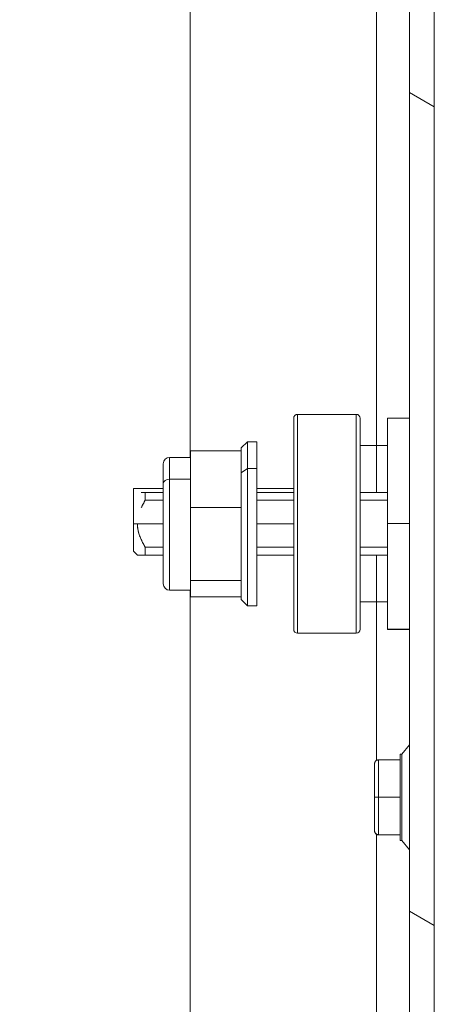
# Model space of a CAD drawing. Header units: inches. Extents: x 16 to 463, y 31 to 294.
# Tile 46 of 110: x 120.64 to 122.73, y 176.18 to 181.14. Entities that reach past the tile are written whole.
import ezdxf

# ---------------------------------------------------------------- set-up
doc = ezdxf.new("R2010")
doc.units = ezdxf.units.IN
doc.header["$LTSCALE"] = 28.571429
doc.header["$MEASUREMENT"] = 0
for name, color, linetype, lineweight in [('Dimension (ANSI)', 7, 'Continuous', 5), ('Hatch (ANSI)', 7, 'Continuous', 5), ('Symbol (ANSI)', 7, 'Continuous', 5), ('Visible (ANSI)', 7, 'Continuous', 5)]:
    doc.layers.add(name, color=color, linetype=linetype, lineweight=lineweight)
doc.styles.add('ROMANS', font='romans.shx')
doc.dimstyles.new('Default (ANSI)', dxfattribs={"dimscale": 28.571429, "dimtxt": 0.1, "dimasz": 0.098425, "dimexe": 0.125, "dimexo": 0.0625, "dimgap": 0.031496, "dimtad": 0, "dimtih": 1, "dimtoh": 1, "dimrnd": 1e-08, "dimzin": 0, "dimdsep": 46, "dimtxsty": 'ROMANS', "dimcen": 0.09, "dimdle": 0.393701, "dimclrd": 256, "dimclre": 256, "dimclrt": 256, "dimadec": 0, "dimazin": 0, "dimtfac": 1, "dimtofl": 0, "dimtmove": 0, "dimatfit": 3, "dimfxl": 1, "dimtolj": 1, "dimtzin": 0, "dimlwd": -1, "dimlwe": -1, "dimarcsym": 0})
doc.dimstyles.new('Default (ANSI)$7', dxfattribs={"dimscale": 28.571429, "dimtxt": 0.1, "dimasz": 0.098425, "dimexe": 0.125, "dimexo": 0.0625, "dimgap": 0.031496, "dimtad": 0, "dimtih": 1, "dimtoh": 1, "dimrnd": 1e-08, "dimzin": 0, "dimdsep": 46, "dimtxsty": 'ROMANS', "dimcen": 0.09, "dimdle": 0.393701, "dimclrd": 256, "dimclre": 256, "dimclrt": 256, "dimadec": 0, "dimazin": 0, "dimtfac": 1, "dimtofl": 0, "dimtmove": 0, "dimatfit": 3, "dimfxl": 1, "dimtolj": 1, "dimtzin": 0, "dimlwd": -1, "dimlwe": -1, "dimarcsym": 0})

# ---------------------------------------------------------------- blocks, each defined once
blk = doc.blocks.new('*D32')
at = {"layer": 'Defpoints', "color": 0, "transparency": 16777216}
for p in [(121.5028, 196.4879), (121.5028, 193.4243), (120.5028, 179.2911)]:
    blk.add_point(p, dxfattribs=at)
at = {"layer": 'Dimension (ANSI)', "transparency": 16777216}
for p, q in [((120.5028, 181.0769), (120.5028, 200.0593)), ((117.6907, 196.4879), (114.8785, 196.4879)), ((124.315, 196.4879), (129.4837, 196.4879))]:
    blk.add_line(p, q, dxfattribs=at)
for points in [[(117.6907, 196.9566), (117.6907, 196.0192), (120.5028, 196.4879)], [(124.315, 196.9566), (124.315, 196.0192), (121.5028, 196.4879)]]:
    blk.add_solid(points, dxfattribs=at)
at = {"layer": 'Dimension (ANSI)', "transparency": 16777216, "insert": (130.3836, 197.9165), "char_height": 2.85714, "attachment_point": 1, "style": 'ROMANS'}
blk.add_mtext('\\A1;1.00', dxfattribs=at)

msp = doc.modelspace()

# ---------------------------------------------------------------- hatches: boundary and pattern name
at = {"layer": 'Hatch (ANSI)'}
h = msp.add_hatch(dxfattribs=at)
h.set_pattern_fill('ANSI31', color=256, scale=28.5714, angle=105, style=0)
edge = h.paths.add_edge_path()
edge.add_line((121.8574, 218.6036), (122.5761, 218.6036))
edge.add_ellipse((122.5761, 218.5724), major_axis=(0, 0.0312), ratio=1, start_angle=270, end_angle=360, ccw=False)
edge.add_line((122.6074, 218.5724), (122.6074, 138.6349))
edge.add_ellipse((122.5761, 138.6349), major_axis=(0.0313, 0), ratio=1, start_angle=270, end_angle=360, ccw=False)
edge.add_line((122.5761, 138.6036), (121.8574, 138.6036))
edge.add_line((121.8574, 138.6036), (121.8574, 138.4786))
edge.add_line((121.8574, 138.4786), (122.5761, 138.4786))
edge.add_ellipse((122.5761, 138.6349), major_axis=(0, -0.1563), ratio=1, start_angle=0, end_angle=90)
edge.add_line((122.7324, 138.6349), (122.7324, 218.5724))
edge.add_ellipse((122.5761, 218.5724), major_axis=(0.1562, 0), ratio=1, start_angle=0, end_angle=90)
edge.add_line((122.5761, 218.7286), (121.8574, 218.7286))
edge.add_line((121.8574, 218.7286), (121.8574, 218.6036))

# ---------------------------------------------------------------- linework, layer by layer
at = {"layer": 'Visible (ANSI)'}
for p, q in [((122.6074, 218.5724), (122.6074, 138.6349)), ((122.7324, 138.6349), (122.7324, 218.5724)), ((121.5028, 178.9383), (121.5028, 213.7266)), ((122.4403, 213.7266), (122.4403, 178.9976)), ((122.0237, 179.1351), (122.0237, 178.0721)), ((122.0434, 179.1548), (122.0434, 178.0525)), ((122.0434, 179.1548), (122.3387, 179.1548)), ((122.0434, 178.0525), (122.0434, 179.1548)), ((122.3387, 179.1548), (122.3387, 178.0525)), ((122.3387, 178.0525), (122.3387, 179.1548)), ((122.3584, 178.0721), (122.3584, 179.1351)), ((122.4962, 179.1355), (122.4962, 178.6044)), ((122.4962, 179.1355), (122.6074, 179.1355)), ((122.4962, 178.6044), (122.4962, 179.1355)), ((122.6074, 179.1355), (122.4962, 179.1355)), ((121.7599, 178.9855), (121.7914, 179.017)), ((121.7599, 178.9855), (121.7599, 178.9717)), ((121.7914, 179.017), (121.7914, 178.8816)), ((121.8387, 179.017), (121.7914, 179.017)), ((121.7914, 178.8816), (121.7914, 179.017)), ((121.8387, 178.8816), (121.8387, 179.017)), ((122.4962, 178.9976), (122.3584, 178.9976)), ((122.3584, 178.9971), (122.4962, 178.9971)), ((122.4403, 178.9971), (122.4403, 178.7611)), ((121.3987, 178.9383), (121.3987, 178.8286)), ((121.504, 178.9383), (121.3987, 178.9383)), ((121.3987, 178.8286), (121.3987, 178.9383)), ((121.504, 178.9717), (121.504, 178.8286)), ((121.7599, 178.9717), (121.504, 178.9717)), ((121.504, 178.6856), (121.504, 178.9717)), ((121.504, 178.9717), (121.7599, 178.9717)), ((121.7599, 178.9648), (121.7599, 178.9717)), ((121.7599, 178.9717), (121.7599, 178.9648)), ((121.7599, 178.9648), (121.7599, 178.8604)), ((121.3662, 178.9058), (121.3662, 178.8068)), ((121.7914, 178.8816), (121.7599, 178.8604)), ((121.7599, 178.8604), (121.7914, 178.8816)), ((121.7599, 178.8604), (121.7599, 178.6924)), ((121.7914, 178.8816), (121.7914, 178.1903)), ((121.7914, 178.8816), (121.8387, 178.8816)), ((121.8387, 178.8816), (121.7914, 178.8816)), ((121.7914, 178.1903), (121.7914, 178.8816)), ((121.8387, 178.1903), (121.8387, 178.8816)), ((121.3662, 178.8068), (121.3662, 178.3015)), ((121.3987, 178.8286), (121.3987, 178.269)), ((121.3987, 178.8286), (121.504, 178.8286)), ((121.504, 178.8286), (121.3987, 178.8286)), ((121.3987, 178.269), (121.3987, 178.8286)), ((121.504, 178.8286), (121.504, 178.6856)), ((121.2166, 178.7808), (121.2166, 178.6036)), ((121.3662, 178.7808), (121.2166, 178.7808)), ((121.3662, 178.7611), (121.2757, 178.7611)), ((121.2757, 178.7611), (121.2757, 178.7218)), ((121.2757, 178.7611), (121.3662, 178.7611)), ((121.2757, 178.7218), (121.2757, 178.7611)), ((122.0237, 178.7808), (121.8387, 178.7808)), ((122.0237, 178.7611), (121.8387, 178.7611)), ((121.8387, 178.7611), (122.0237, 178.7611)), ((122.4962, 178.7611), (122.3584, 178.7611)), ((122.3584, 178.7611), (122.4962, 178.7611)), ((122.4962, 178.7611), (122.3584, 178.7611)), ((122.3584, 178.7611), (122.4962, 178.7611)), ((121.3662, 178.7218), (121.2757, 178.7218)), ((121.2757, 178.7218), (121.3662, 178.7218)), ((121.7599, 178.6856), (121.7599, 178.6924)), ((121.7599, 178.6924), (121.7599, 178.6856)), ((122.0237, 178.7218), (121.8387, 178.7218)), ((121.8387, 178.7218), (122.0237, 178.7218)), ((122.3584, 178.7218), (122.4962, 178.7218)), ((122.4962, 178.7218), (122.3584, 178.7218)), ((122.3584, 178.7218), (122.4962, 178.7218)), ((121.504, 178.3176), (121.504, 178.6856)), ((121.504, 178.6856), (121.7599, 178.6856)), ((121.504, 178.6856), (121.504, 178.5016)), ((121.7599, 178.6856), (121.504, 178.6856)), ((121.7599, 178.6768), (121.7599, 178.6856)), ((121.7599, 178.6856), (121.7599, 178.6768)), ((121.7599, 178.6768), (121.7599, 178.3264)), ((121.2166, 178.6036), (121.2166, 178.4658)), ((121.3662, 178.6036), (121.2166, 178.6036)), ((122.0237, 178.6036), (121.8387, 178.6036)), ((122.4962, 178.6044), (122.4962, 178.0725)), ((122.4962, 178.6044), (122.6074, 178.6044)), ((122.4962, 178.0725), (122.4962, 178.6044)), ((122.6074, 178.6044), (122.4962, 178.6044)), ((121.504, 178.5016), (121.504, 178.3176)), ((121.2166, 178.4658), (121.2363, 178.4462)), ((121.3662, 178.4855), (121.2757, 178.4855)), ((121.2757, 178.4855), (121.2757, 178.4462)), ((121.2757, 178.4855), (121.3662, 178.4855)), ((121.2757, 178.4462), (121.2757, 178.4855)), ((121.3662, 178.4462), (121.2757, 178.4462)), ((121.2757, 178.4462), (121.3662, 178.4462)), ((122.0237, 178.4855), (121.8387, 178.4855)), ((121.8387, 178.4855), (122.0237, 178.4855)), ((122.0237, 178.4462), (121.8387, 178.4462)), ((121.8387, 178.4462), (122.0237, 178.4462)), ((122.4962, 178.4855), (122.3584, 178.4855)), ((122.4962, 178.4855), (122.3584, 178.4855)), ((122.3584, 178.4855), (122.4962, 178.4855)), ((122.3584, 178.4462), (122.4962, 178.4462)), ((122.4962, 178.4462), (122.3584, 178.4462)), ((122.4962, 178.4462), (122.3584, 178.4462)), ((122.3584, 178.4462), (122.4962, 178.4462)), ((122.4403, 178.4462), (122.4403, 178.2102)), ((121.7599, 178.3176), (121.504, 178.3176)), ((121.504, 178.3176), (121.504, 178.2766)), ((121.504, 178.2356), (121.504, 178.3176)), ((121.504, 178.3176), (121.7599, 178.3176)), ((121.7599, 178.3176), (121.7599, 178.3264)), ((121.7599, 178.3264), (121.7599, 178.3176)), ((121.7599, 178.3156), (121.7599, 178.3176)), ((121.7599, 178.3176), (121.7599, 178.3156)), ((121.7599, 178.3156), (121.7599, 178.2218)), ((121.504, 178.269), (121.3987, 178.269)), ((121.5028, 143.4806), (121.5028, 178.269)), ((121.504, 178.2766), (121.504, 178.2356)), ((121.7599, 178.2356), (121.504, 178.2356)), ((121.504, 178.2356), (121.7599, 178.2356)), ((121.7599, 178.2218), (121.7914, 178.1903)), ((122.3584, 178.2102), (122.4962, 178.2102)), ((122.4962, 178.2097), (122.3584, 178.2097)), ((122.4403, 178.2097), (122.4403, 177.4111)), ((121.8387, 178.1903), (121.7914, 178.1903)), ((122.3387, 178.0525), (122.0434, 178.0525)), ((122.0434, 178.0525), (122.0434, 178.0525)), ((122.0434, 178.0525), (122.3387, 178.0525)), ((122.0434, 178.0525), (122.3387, 178.0525)), ((122.3387, 178.0525), (122.3387, 178.0525)), ((122.4962, 178.0725), (122.4962, 178.0718)), ((122.4962, 178.0725), (122.6074, 178.0725)), ((122.4962, 178.0718), (122.4962, 178.0725)), ((122.6074, 178.0725), (122.4962, 178.0725)), ((122.6074, 178.0718), (122.4962, 178.0718)), ((122.569, 177.4432), (122.6074, 177.4902)), ((122.4509, 177.4142), (122.4509, 177.226)), ((122.5611, 177.4142), (122.4509, 177.4142)), ((122.4509, 177.226), (122.4509, 177.4142)), ((122.4509, 177.4142), (122.5611, 177.4142)), ((122.569, 177.4432), (122.5611, 177.4432)), ((122.5611, 177.4413), (122.5611, 177.427)), ((122.5611, 177.4142), (122.5611, 177.3742)), ((122.569, 177.0082), (122.569, 177.4432)), ((122.569, 177.4432), (122.569, 177.0082)), ((122.4312, 177.3945), (122.4312, 177.3225)), ((122.4312, 177.3225), (122.4312, 177.3945)), ((122.5611, 177.3477), (122.5611, 177.3212)), ((122.4312, 177.2979), (122.4312, 177.2259)), ((122.4312, 177.2259), (122.4312, 177.2979)), ((122.5611, 177.2895), (122.5611, 177.2586)), ((122.4312, 177.2259), (122.4312, 177.1539)), ((122.4312, 177.1539), (122.4312, 177.2259)), ((122.443, 177.226), (122.443, 177.226)), ((122.443, 177.226), (122.443, 177.226)), ((122.4509, 177.226), (122.4509, 177.0374)), ((122.4509, 177.0374), (122.4509, 177.226)), ((122.4509, 177.226), (122.5611, 177.226)), ((122.5611, 177.226), (122.4509, 177.226)), ((122.5611, 177.226), (122.5611, 177.1623)), ((122.4312, 177.1292), (122.4312, 177.0571)), ((122.4312, 177.0571), (122.4312, 177.1292)), ((122.5611, 177.1307), (122.5611, 177.1042)), ((122.4312, 177.0571), (122.4312, 177.057)), ((122.4312, 177.057), (122.4312, 177.0571)), ((122.4312, 177.057), (122.4312, 177.0569)), ((122.4312, 177.0569), (122.4312, 177.057)), ((122.4312, 177.0569), (122.4312, 177.0569)), ((122.4312, 177.0569), (122.4312, 177.0569)), ((122.5611, 177.0775), (122.5611, 177.056)), ((122.4403, 177.0403), (122.4403, 143.4806)), ((122.4509, 177.0374), (122.4509, 177.0374)), ((122.5414, 177.0374), (122.4509, 177.0374)), ((122.4509, 177.0374), (122.5611, 177.0374)), ((122.4509, 177.0374), (122.4509, 177.0374)), ((122.4509, 177.0374), (122.5414, 177.0374)), ((122.5611, 177.0374), (122.4509, 177.0374)), ((122.4509, 177.0374), (122.4509, 177.0373)), ((122.4509, 177.0373), (122.4509, 177.0374)), ((122.4509, 177.0373), (122.5414, 177.0373)), ((122.4509, 177.0372), (122.4509, 177.0373)), ((122.5414, 177.0373), (122.4509, 177.0373)), ((122.4509, 177.0373), (122.4509, 177.0372)), ((122.5611, 177.0372), (122.4509, 177.0372)), ((122.4509, 177.0372), (122.5611, 177.0372)), ((122.5414, 177.0374), (122.5414, 177.0373)), ((122.5414, 177.0373), (122.5414, 177.0374)), ((122.5611, 177.0374), (122.5611, 177.0082)), ((122.5611, 177.0082), (122.569, 177.0082)), ((122.569, 177.0082), (122.5611, 177.0082)), ((122.6074, 176.9611), (122.569, 177.0082)), ((122.569, 177.0082), (122.6074, 176.9611))]:
    msp.add_line(p, q, dxfattribs=at)
for centre, radius, start, end in [((122.0434, 179.1351), 0.0197, 90, 180), ((122.0434, 179.1351), 0.0197, 90, 180), ((122.0434, 179.1351), 0.0197, 90, 180), ((122.3387, 179.1351), 0.0197, 0, 90), ((122.3387, 179.1351), 0.0197, 0, 90), ((122.3387, 179.1351), 0.0197, 0, 90), ((121.3987, 178.9058), 0.0325, 90, 180), ((121.3987, 178.3015), 0.0325, 180, 270), ((122.0434, 178.0721), 0.0197, 180, 270), ((122.0434, 178.0721), 0.0197, 180, 270), ((122.0434, 178.0721), 0.0197, 180, 270), ((122.3387, 178.0721), 0.0197, 270, 0), ((122.3387, 178.0721), 0.0197, 270, 0), ((122.3387, 178.0721), 0.0197, 270, 0), ((122.4509, 177.057), 0.0197, 180, 270), ((122.4509, 177.057), 0.0197, 180, 270), ((122.4509, 177.0569), 0.0197, 180, 270), ((122.4509, 177.0569), 0.0197, 180, 270)]:
    msp.add_arc(centre, radius, start, end, dxfattribs=at)
for centre, major_axis, ratio, start_param, end_param in [((121.3987, 178.8068), (-0.0325, 0), 0.672298, 4.712389, 6.283185), ((121.3987, 178.8068), (-0.0325, 0), 0.672298, 4.712389, 6.283185), ((122.443, 177.3225), (-0.0118, 0), 0.572052, 0.000712, 0.020837), ((122.443, 177.2979), (-0.0118, 0), 0.426609, 6.283161, 6.304394), ((122.443, 177.2975), (-0.0118, 0), 0.424304, 6.283162, 6.302998), ((122.443, 177.1539), (-0.0118, 0), 0.424304, 6.262507, 6.283208), ((122.443, 177.1292), (-0.0118, 0), 0.569961, 6.261816, 6.283209), ((122.443, 177.1288), (-0.0118, 0), 0.572052, 6.263375, 6.283207), ((122.443, 177.0569), (-0.0118, 0), 0.001274, 6.276288, 6.283186)]:
    msp.add_ellipse(centre, major_axis=major_axis, ratio=ratio, start_param=start_param, end_param=end_param, dxfattribs=at)
for points, knots in [([(122.0237, 178.0721), (122.0237, 178.0722), (122.0237, 178.0739), (122.0237, 178.0772), (122.0237, 178.0805), (122.0237, 178.0855), (122.0237, 178.092), (122.0237, 178.0986), (122.0237, 178.1067), (122.0237, 178.1164), (122.0237, 178.126), (122.0237, 178.1372), (122.0237, 178.1498), (122.0237, 178.1624), (122.0237, 178.1764), (122.0237, 178.1917), (122.0237, 178.207), (122.0237, 178.2236), (122.0237, 178.2413), (122.0237, 178.259), (122.0237, 178.2779), (122.0237, 178.2976), (122.0237, 178.3174), (122.0237, 178.3382), (122.0237, 178.3597), (122.0237, 178.3812), (122.0237, 178.4034), (122.0237, 178.4263), (122.0237, 178.4491), (122.0237, 178.4724), (122.0237, 178.4961), (122.0237, 178.5198), (122.0237, 178.5439), (122.0237, 178.568), (122.0237, 178.5922), (122.0237, 178.6164), (122.0237, 178.6406), (122.0237, 178.6647), (122.0237, 178.6888), (122.0237, 178.7125), (122.0237, 178.7361), (122.0237, 178.7595), (122.0237, 178.7823), (122.0237, 178.8051), (122.0237, 178.8273), (122.0237, 178.8488), (122.0237, 178.8703), (122.0237, 178.891), (122.0237, 178.9107), (122.0237, 178.9305), (122.0237, 178.9493), (122.0237, 178.967), (122.0237, 178.9846), (122.0237, 179.0012), (122.0237, 179.0164), (122.0237, 179.0317), (122.0237, 179.0456), (122.0237, 179.0582), (122.0237, 179.0707), (122.0237, 179.0818), (122.0237, 179.0914), (122.0237, 179.1011), (122.0237, 179.1091), (122.0237, 179.1156), (122.0237, 179.1221), (122.0237, 179.127), (122.0237, 179.1303), (122.0237, 179.1335), (122.0237, 179.1352), (122.0237, 179.1351)], [0, 0, 0, 0, 0.043478, 0.043478, 0.043478, 0.086957, 0.086957, 0.086957, 0.130435, 0.130435, 0.130435, 0.173913, 0.173913, 0.173913, 0.217391, 0.217391, 0.217391, 0.26087, 0.26087, 0.26087, 0.304348, 0.304348, 0.304348, 0.347826, 0.347826, 0.347826, 0.391304, 0.391304, 0.391304, 0.434783, 0.434783, 0.434783, 0.478261, 0.478261, 0.478261, 0.521739, 0.521739, 0.521739, 0.565217, 0.565217, 0.565217, 0.608696, 0.608696, 0.608696, 0.652174, 0.652174, 0.652174, 0.695652, 0.695652, 0.695652, 0.73913, 0.73913, 0.73913, 0.782609, 0.782609, 0.782609, 0.826087, 0.826087, 0.826087, 0.869565, 0.869565, 0.869565, 0.913043, 0.913043, 0.913043, 0.956522, 0.956522, 0.956522, 1, 1, 1, 1]), ([(122.3584, 178.0721), (122.3584, 178.0722), (122.3584, 178.0739), (122.3584, 178.0772), (122.3584, 178.0805), (122.3584, 178.0855), (122.3584, 178.092), (122.3584, 178.0986), (122.3584, 178.1067), (122.3584, 178.1164), (122.3584, 178.126), (122.3584, 178.1372), (122.3584, 178.1498), (122.3584, 178.1624), (122.3584, 178.1764), (122.3584, 178.1917), (122.3584, 178.207), (122.3584, 178.2236), (122.3584, 178.2413), (122.3584, 178.259), (122.3584, 178.2779), (122.3584, 178.2976), (122.3584, 178.3174), (122.3584, 178.3382), (122.3584, 178.3597), (122.3584, 178.3812), (122.3584, 178.4035), (122.3584, 178.4263), (122.3584, 178.4491), (122.3584, 178.4724), (122.3584, 178.4962), (122.3584, 178.5199), (122.3584, 178.5439), (122.3584, 178.568), (122.3584, 178.5922), (122.3584, 178.6165), (122.3584, 178.6406), (122.3584, 178.6647), (122.3584, 178.6888), (122.3584, 178.7125), (122.3584, 178.7362), (122.3584, 178.7595), (122.3584, 178.7823), (122.3584, 178.8051), (122.3584, 178.8273), (122.3584, 178.8488), (122.3584, 178.8703), (122.3584, 178.891), (122.3584, 178.9107), (122.3584, 178.9305), (122.3584, 178.9493), (122.3584, 178.967), (122.3584, 178.9846), (122.3584, 179.0012), (122.3584, 179.0164), (122.3584, 179.0317), (122.3584, 179.0456), (122.3584, 179.0582), (122.3584, 179.0707), (122.3584, 179.0818), (122.3584, 179.0914), (122.3584, 179.1011), (122.3584, 179.1091), (122.3584, 179.1156), (122.3584, 179.1221), (122.3584, 179.127), (122.3584, 179.1303), (122.3584, 179.1335), (122.3584, 179.1352), (122.3584, 179.1351)], [0, 0, 0, 0, 0.043478, 0.043478, 0.043478, 0.086957, 0.086957, 0.086957, 0.130435, 0.130435, 0.130435, 0.173913, 0.173913, 0.173913, 0.217391, 0.217391, 0.217391, 0.26087, 0.26087, 0.26087, 0.304348, 0.304348, 0.304348, 0.347826, 0.347826, 0.347826, 0.391304, 0.391304, 0.391304, 0.434783, 0.434783, 0.434783, 0.478261, 0.478261, 0.478261, 0.521739, 0.521739, 0.521739, 0.565217, 0.565217, 0.565217, 0.608696, 0.608696, 0.608696, 0.652174, 0.652174, 0.652174, 0.695652, 0.695652, 0.695652, 0.73913, 0.73913, 0.73913, 0.782609, 0.782609, 0.782609, 0.826087, 0.826087, 0.826087, 0.869565, 0.869565, 0.869565, 0.913043, 0.913043, 0.913043, 0.956522, 0.956522, 0.956522, 1, 1, 1, 1]), ([(121.7599, 178.9855), (121.7599, 178.9855), (121.7599, 178.9846), (121.7599, 178.9828), (121.7599, 178.9806), (121.7599, 178.9771), (121.7599, 178.9724), (121.7599, 178.9722), (121.7599, 178.9719), (121.7599, 178.9717)], [0.73456688, 0.73456688, 0.73456688, 0.73456688, 0.77272727, 0.77272727, 0.77272727, 0.81818182, 0.81818182, 0.81818182, 0.82060613, 0.82060613, 0.82060613, 0.82060613]), ([(121.8387, 179.017), (121.8387, 179.017), (121.8387, 179.017), (121.8387, 179.017), (121.8387, 179.0167), (121.8387, 179.0152), (121.8387, 179.0123), (121.8387, 179.0095), (121.8387, 179.0054), (121.8387, 179.0001), (121.8387, 178.9947), (121.8387, 178.9881), (121.8387, 178.9804), (121.8387, 178.9726), (121.8387, 178.9637), (121.8387, 178.9537), (121.8387, 178.9437), (121.8387, 178.9325), (121.8387, 178.9205), (121.8387, 178.9084), (121.8387, 178.8955), (121.8387, 178.8816)], [0.7346113, 0.7346113, 0.7346113, 0.7346113, 0.7391304, 0.7391304, 0.7391304, 0.7826087, 0.7826087, 0.7826087, 0.826087, 0.826087, 0.826087, 0.8695652, 0.8695652, 0.8695652, 0.9130435, 0.9130435, 0.9130435, 0.9565217, 0.9565217, 0.9565217, 1, 1, 1, 1]), ([(121.7599, 178.9648), (121.7599, 178.9617), (121.7599, 178.9583), (121.7599, 178.9545), (121.7599, 178.9474), (121.7599, 178.939), (121.7599, 178.9295), (121.7599, 178.92), (121.7599, 178.9094), (121.7599, 178.8978), (121.7599, 178.8863), (121.7599, 178.8738), (121.7599, 178.8604)], [0.8398131, 0.8398131, 0.8398131, 0.8398131, 0.8636364, 0.8636364, 0.8636364, 0.9090909, 0.9090909, 0.9090909, 0.9545455, 0.9545455, 0.9545455, 1, 1, 1, 1]), ([(121.3662, 178.9058), (121.3662, 178.9058), (121.3662, 178.9051), (121.3662, 178.9036), (121.3662, 178.9019), (121.3662, 178.8992), (121.3662, 178.8954), (121.3662, 178.8917), (121.3662, 178.887), (121.3662, 178.8813), (121.3662, 178.8756), (121.3662, 178.869), (121.3662, 178.8615), (121.3662, 178.854), (121.3662, 178.8456), (121.3662, 178.8364), (121.3662, 178.8273), (121.3662, 178.8174), (121.3662, 178.8068)], [0.7345982, 0.7345982, 0.7345982, 0.7345982, 0.7727273, 0.7727273, 0.7727273, 0.8181818, 0.8181818, 0.8181818, 0.8636364, 0.8636364, 0.8636364, 0.9090909, 0.9090909, 0.9090909, 0.9545455, 0.9545455, 0.9545455, 1, 1, 1, 1]), ([(121.7599, 178.8604), (121.7599, 178.8469), (121.7599, 178.8328), (121.7599, 178.8178), (121.7599, 178.8028), (121.7599, 178.7869), (121.7599, 178.7705), (121.7599, 178.7542), (121.7599, 178.7372), (121.7599, 178.7199), (121.7599, 178.7109), (121.7599, 178.7017), (121.7599, 178.6924)], [0, 0, 0, 0, 0.0454545, 0.0454545, 0.0454545, 0.0909091, 0.0909091, 0.0909091, 0.1363636, 0.1363636, 0.1363636, 0.1601614, 0.1601614, 0.1601614, 0.1601614]), ([(121.8387, 178.8816), (121.8387, 178.8676), (121.8387, 178.853), (121.8387, 178.8375), (121.8387, 178.8221), (121.8387, 178.8058), (121.8387, 178.7889), (121.8387, 178.7721), (121.8387, 178.7547), (121.8387, 178.7368), (121.8387, 178.719), (121.8387, 178.7008), (121.8387, 178.6823), (121.8387, 178.6638), (121.8387, 178.6451), (121.8387, 178.6263), (121.8387, 178.6075), (121.8387, 178.5886), (121.8387, 178.5698), (121.8387, 178.5511), (121.8387, 178.5324), (121.8387, 178.514), (121.8387, 178.4956), (121.8387, 178.4775), (121.8387, 178.4599), (121.8387, 178.4422), (121.8387, 178.425), (121.8387, 178.4084), (121.8387, 178.3918), (121.8387, 178.3758), (121.8387, 178.3606), (121.8387, 178.3454), (121.8387, 178.3309), (121.8387, 178.3173), (121.8387, 178.3037), (121.8387, 178.291), (121.8387, 178.2794), (121.8387, 178.2677), (121.8387, 178.257), (121.8387, 178.2475), (121.8387, 178.2379), (121.8387, 178.2295), (121.8387, 178.2222), (121.8387, 178.2149), (121.8387, 178.2089), (121.8387, 178.2041), (121.8387, 178.1992), (121.8387, 178.1956), (121.8387, 178.1933), (121.8387, 178.1913), (121.8387, 178.1903), (121.8387, 178.1903)], [0, 0, 0, 0, 0.0434783, 0.0434783, 0.0434783, 0.0869565, 0.0869565, 0.0869565, 0.1304348, 0.1304348, 0.1304348, 0.173913, 0.173913, 0.173913, 0.2173913, 0.2173913, 0.2173913, 0.2608696, 0.2608696, 0.2608696, 0.3043478, 0.3043478, 0.3043478, 0.3478261, 0.3478261, 0.3478261, 0.3913043, 0.3913043, 0.3913043, 0.4347826, 0.4347826, 0.4347826, 0.4782609, 0.4782609, 0.4782609, 0.5217391, 0.5217391, 0.5217391, 0.5652174, 0.5652174, 0.5652174, 0.6086957, 0.6086957, 0.6086957, 0.6521739, 0.6521739, 0.6521739, 0.6956522, 0.6956522, 0.6956522, 0.7346054, 0.7346054, 0.7346054, 0.7346054]), ([(121.3662, 178.8068), (121.3662, 178.7961), (121.3662, 178.7849), (121.3662, 178.773), (121.3662, 178.7611), (121.3662, 178.7486), (121.3662, 178.7357), (121.3662, 178.7227), (121.3662, 178.7093), (121.3662, 178.6956), (121.3662, 178.6819), (121.3662, 178.6679), (121.3662, 178.6537), (121.3662, 178.6395), (121.3662, 178.6252), (121.3662, 178.6108), (121.3662, 178.5964), (121.3662, 178.582), (121.3662, 178.5677), (121.3662, 178.5534), (121.3662, 178.5392), (121.3662, 178.5253), (121.3662, 178.5114), (121.3662, 178.4978), (121.3662, 178.4846), (121.3662, 178.4714), (121.3662, 178.4585), (121.3662, 178.4463), (121.3662, 178.434), (121.3662, 178.4222), (121.3662, 178.4111), (121.3662, 178.4001), (121.3662, 178.3896), (121.3662, 178.3799), (121.3662, 178.3703), (121.3662, 178.3614), (121.3662, 178.3533), (121.3662, 178.3452), (121.3662, 178.338), (121.3662, 178.3318), (121.3662, 178.3255), (121.3662, 178.3201), (121.3662, 178.3158), (121.3662, 178.3114), (121.3662, 178.308), (121.3662, 178.3056), (121.3662, 178.3032), (121.3662, 178.3019), (121.3662, 178.3016), (121.3662, 178.3015), (121.3662, 178.3015), (121.3662, 178.3015)], [0, 0, 0, 0, 0.0454545, 0.0454545, 0.0454545, 0.0909091, 0.0909091, 0.0909091, 0.1363636, 0.1363636, 0.1363636, 0.1818182, 0.1818182, 0.1818182, 0.2272727, 0.2272727, 0.2272727, 0.2727273, 0.2727273, 0.2727273, 0.3181818, 0.3181818, 0.3181818, 0.3636364, 0.3636364, 0.3636364, 0.4090909, 0.4090909, 0.4090909, 0.4545455, 0.4545455, 0.4545455, 0.5, 0.5, 0.5, 0.5454545, 0.5454545, 0.5454545, 0.5909091, 0.5909091, 0.5909091, 0.6363636, 0.6363636, 0.6363636, 0.6818182, 0.6818182, 0.6818182, 0.7272727, 0.7272727, 0.7272727, 0.7345904, 0.7345904, 0.7345904, 0.7345904]), ([(121.256, 178.7611), (121.2571, 178.7611), (121.2583, 178.7611), (121.2595, 178.7611), (121.2641, 178.7611), (121.2695, 178.7612), (121.2757, 178.7611)], [0.8594126, 0.8594126, 0.8594126, 0.8594126, 0.8888889, 0.8888889, 0.8888889, 1, 1, 1, 1]), ([(121.2757, 178.7611), (121.2681, 178.7611), (121.2616, 178.7611), (121.2561, 178.7611), (121.2561, 178.7611), (121.256, 178.7611), (121.256, 178.7611)], [0, 0, 0, 0, 0.1428571, 0.1428571, 0.1428571, 0.1438425, 0.1438425, 0.1438425, 0.1438425]), ([(121.256, 178.6848), (121.2567, 178.6863), (121.2574, 178.6878), (121.2581, 178.6893), (121.2631, 178.6999), (121.269, 178.7107), (121.2757, 178.7218)], [0.7140288, 0.7140288, 0.7140288, 0.7140288, 0.75, 0.75, 0.75, 1, 1, 1, 1]), ([(121.2757, 178.7218), (121.2701, 178.7124), (121.2652, 178.7035), (121.2608, 178.6949), (121.2591, 178.6915), (121.2575, 178.6881), (121.256, 178.6848)], [0, 0, 0, 0, 0.2, 0.2, 0.2, 0.2794533, 0.2794533, 0.2794533, 0.2794533]), ([(121.7599, 178.6768), (121.7599, 178.6735), (121.7599, 178.6702), (121.7599, 178.667), (121.7599, 178.649), (121.7599, 178.6309), (121.7599, 178.6127), (121.7599, 178.5945), (121.7599, 178.5763), (121.7599, 178.5582), (121.7599, 178.5402), (121.7599, 178.5223), (121.7599, 178.5047), (121.7599, 178.4871), (121.7599, 178.4699), (121.7599, 178.4532), (121.7599, 178.4365), (121.7599, 178.4203), (121.7599, 178.4048), (121.7599, 178.3892), (121.7599, 178.3744), (121.7599, 178.3604), (121.7599, 178.3484), (121.7599, 178.337), (121.7599, 178.3264)], [0.1734681, 0.1734681, 0.1734681, 0.1734681, 0.1818182, 0.1818182, 0.1818182, 0.2272727, 0.2272727, 0.2272727, 0.2727273, 0.2727273, 0.2727273, 0.3181818, 0.3181818, 0.3181818, 0.3636364, 0.3636364, 0.3636364, 0.4090909, 0.4090909, 0.4090909, 0.4545455, 0.4545455, 0.4545455, 0.4933346, 0.4933346, 0.4933346, 0.4933346]), ([(121.2166, 178.6036), (121.2166, 178.5946), (121.2166, 178.5858), (121.2166, 178.577), (121.2166, 178.5682), (121.2166, 178.5594), (121.2166, 178.5511), (121.2166, 178.5427), (121.2166, 178.5347), (121.2166, 178.5272), (121.2166, 178.5197), (121.2166, 178.5127), (121.2166, 178.5063), (121.2166, 178.4999), (121.2166, 178.4941), (121.2166, 178.4891), (121.2166, 178.4841), (121.2166, 178.4798), (121.2166, 178.4764), (121.2166, 178.4729), (121.2166, 178.4703), (121.2166, 178.4685), (121.2166, 178.4667), (121.2166, 178.4658), (121.2166, 178.4658)], [0, 0, 0, 0, 0.0625, 0.0625, 0.0625, 0.125, 0.125, 0.125, 0.1875, 0.1875, 0.1875, 0.25, 0.25, 0.25, 0.3125, 0.3125, 0.3125, 0.375, 0.375, 0.375, 0.4375, 0.4375, 0.4375, 0.4999701, 0.4999701, 0.4999701, 0.4999701]), ([(121.2757, 178.4855), (121.269, 178.4966), (121.2631, 178.5074), (121.2581, 178.518), (121.2531, 178.5285), (121.2489, 178.5387), (121.2456, 178.5487), (121.2424, 178.5586), (121.24, 178.5682), (121.2385, 178.5773), (121.237, 178.5865), (121.2362, 178.5953), (121.2363, 178.6036)], [0, 0, 0, 0, 0.25, 0.25, 0.25, 0.5, 0.5, 0.5, 0.75, 0.75, 0.75, 1, 1, 1, 1]), ([(121.2363, 178.6036), (121.2363, 178.5966), (121.2368, 178.5896), (121.2378, 178.5824), (121.2387, 178.5752), (121.2402, 178.5678), (121.2422, 178.5603), (121.2442, 178.5527), (121.2467, 178.5451), (121.2498, 178.5371), (121.2529, 178.5292), (121.2565, 178.521), (121.2608, 178.5124), (121.2652, 178.5038), (121.2701, 178.4949), (121.2757, 178.4855)], [0, 0, 0, 0, 0.2, 0.2, 0.2, 0.4, 0.4, 0.4, 0.6, 0.6, 0.6, 0.8, 0.8, 0.8, 1, 1, 1, 1]), ([(121.2363, 178.4462), (121.2364, 178.4462), (121.2366, 178.4462), (121.237, 178.4462), (121.238, 178.4462), (121.24, 178.4462), (121.2432, 178.4462), (121.2463, 178.4462), (121.2507, 178.4462), (121.2561, 178.4462), (121.2616, 178.4462), (121.2681, 178.4462), (121.2757, 178.4462)], [0.4999739, 0.4999739, 0.4999739, 0.4999739, 0.5714286, 0.5714286, 0.5714286, 0.7142857, 0.7142857, 0.7142857, 0.8571429, 0.8571429, 0.8571429, 1, 1, 1, 1]), ([(121.2757, 178.4462), (121.2695, 178.4461), (121.2641, 178.4461), (121.2595, 178.4462), (121.2549, 178.4462), (121.2511, 178.4462), (121.2479, 178.4462), (121.2447, 178.4462), (121.2423, 178.4462), (121.2404, 178.4462), (121.2386, 178.4462), (121.2374, 178.4462), (121.2368, 178.4462), (121.2365, 178.4462), (121.2363, 178.4462), (121.2363, 178.4462)], [0, 0, 0, 0, 0.1111111, 0.1111111, 0.1111111, 0.2222222, 0.2222222, 0.2222222, 0.3333333, 0.3333333, 0.3333333, 0.4444444, 0.4444444, 0.4444444, 0.4999112, 0.4999112, 0.4999112, 0.4999112]), ([(121.7599, 178.3156), (121.7599, 178.3054), (121.7599, 178.2959), (121.7599, 178.2873), (121.7599, 178.2771), (121.7599, 178.268), (121.7599, 178.26), (121.7599, 178.2521), (121.7599, 178.2453), (121.7599, 178.2398), (121.7599, 178.2343), (121.7599, 178.23), (121.7599, 178.227), (121.7599, 178.224), (121.7599, 178.2223), (121.7599, 178.2219), (121.7599, 178.2218), (121.7599, 178.2218), (121.7599, 178.2218)], [0.5066396, 0.5066396, 0.5066396, 0.5066396, 0.5454545, 0.5454545, 0.5454545, 0.5909091, 0.5909091, 0.5909091, 0.6363636, 0.6363636, 0.6363636, 0.6818182, 0.6818182, 0.6818182, 0.7272727, 0.7272727, 0.7272727, 0.734561, 0.734561, 0.734561, 0.734561]), ([(122.4312, 177.3945), (122.4312, 177.3964), (122.4315, 177.3983), (122.432, 177.4), (122.4325, 177.4018), (122.4333, 177.4035), (122.4342, 177.405), (122.4352, 177.4065), (122.4363, 177.4079), (122.4376, 177.409), (122.4389, 177.4102), (122.4403, 177.4112), (122.4417, 177.4119), (122.4432, 177.4127), (122.4447, 177.4133), (122.4462, 177.4136), (122.4478, 177.414), (122.4493, 177.4142), (122.4509, 177.4142)], [0, 0, 0, 0, 0.166667, 0.166667, 0.166667, 0.333333, 0.333333, 0.333333, 0.5, 0.5, 0.5, 0.666667, 0.666667, 0.666667, 0.833333, 0.833333, 0.833333, 1, 1, 1, 1]), ([(122.4509, 177.4142), (122.4493, 177.4142), (122.4478, 177.414), (122.4462, 177.4136), (122.4447, 177.4133), (122.4431, 177.4127), (122.4417, 177.4119), (122.4402, 177.4112), (122.4389, 177.4102), (122.4376, 177.409), (122.4363, 177.4079), (122.4352, 177.4065), (122.4342, 177.405), (122.4333, 177.4035), (122.4325, 177.4018), (122.432, 177.4), (122.4315, 177.3983), (122.4312, 177.3964), (122.4312, 177.3945)], [0, 0, 0, 0, 0.166667, 0.166667, 0.166667, 0.333333, 0.333333, 0.333333, 0.5, 0.5, 0.5, 0.666667, 0.666667, 0.666667, 0.833333, 0.833333, 0.833333, 1, 1, 1, 1]), ([(122.5611, 177.4432), (122.5611, 177.4432), (122.5611, 177.4426), (122.5611, 177.4414), (122.5611, 177.4402), (122.5611, 177.4383), (122.5611, 177.4359), (122.5611, 177.4334), (122.5611, 177.4303), (122.5611, 177.4267), (122.5611, 177.4231), (122.5611, 177.4189), (122.5611, 177.4142)], [0, 0, 0, 0, 0.25, 0.25, 0.25, 0.5, 0.5, 0.5, 0.75, 0.75, 0.75, 1, 1, 1, 1]), ([(122.5611, 177.4142), (122.5611, 177.4088), (122.5611, 177.4027), (122.5611, 177.396), (122.5611, 177.3893), (122.5611, 177.3818), (122.5611, 177.3739), (122.5611, 177.3659), (122.5611, 177.3574), (122.5611, 177.3485), (122.5611, 177.3395), (122.5611, 177.3301), (122.5611, 177.3203), (122.5611, 177.3105), (122.5611, 177.3004), (122.5611, 177.29), (122.5611, 177.2796), (122.5611, 177.2689), (122.5611, 177.2582), (122.5611, 177.2476), (122.5611, 177.2368), (122.5611, 177.226)], [0, 0, 0, 0, 0.142857, 0.142857, 0.142857, 0.285714, 0.285714, 0.285714, 0.428571, 0.428571, 0.428571, 0.571429, 0.571429, 0.571429, 0.714286, 0.714286, 0.714286, 0.857143, 0.857143, 0.857143, 1, 1, 1, 1]), ([(122.4312, 177.3225), (122.4312, 177.3207), (122.4312, 177.3187), (122.4312, 177.3167), (122.4313, 177.313), (122.4313, 177.3092), (122.4312, 177.3051), (122.4312, 177.3027), (122.4312, 177.3004), (122.4312, 177.2979)], [0, 0, 0, 0, 0.26124, 0.26124, 0.26124, 0.732692, 0.732692, 0.732692, 1, 1, 1, 1]), ([(122.4312, 177.2979), (122.4312, 177.3009), (122.4312, 177.3039), (122.4312, 177.3067), (122.4313, 177.3096), (122.4313, 177.3124), (122.4312, 177.315), (122.4312, 177.3177), (122.4312, 177.3202), (122.4312, 177.3225)], [0, 0, 0, 0, 0.333333, 0.333333, 0.333333, 0.666667, 0.666667, 0.666667, 1, 1, 1, 1]), ([(122.4312, 177.2259), (122.4312, 177.226), (122.4315, 177.2259), (122.432, 177.2259), (122.4325, 177.2259), (122.4333, 177.2259), (122.4342, 177.226), (122.4352, 177.226), (122.4363, 177.226), (122.4376, 177.226), (122.4389, 177.226), (122.4403, 177.226), (122.4417, 177.226), (122.4432, 177.226), (122.4447, 177.226), (122.4462, 177.226), (122.4478, 177.226), (122.4493, 177.226), (122.4509, 177.226)], [0, 0, 0, 0, 0.166667, 0.166667, 0.166667, 0.333333, 0.333333, 0.333333, 0.5, 0.5, 0.5, 0.666667, 0.666667, 0.666667, 0.833333, 0.833333, 0.833333, 1, 1, 1, 1]), ([(122.4509, 177.226), (122.4493, 177.226), (122.4478, 177.226), (122.4462, 177.226), (122.4447, 177.226), (122.4431, 177.226), (122.4417, 177.226), (122.4402, 177.226), (122.4389, 177.226), (122.4376, 177.226), (122.4363, 177.226), (122.4352, 177.226), (122.4342, 177.226), (122.4333, 177.226), (122.4325, 177.226), (122.432, 177.2259), (122.4315, 177.2259), (122.4312, 177.2259), (122.4312, 177.2259)], [0, 0, 0, 0, 0.166667, 0.166667, 0.166667, 0.333333, 0.333333, 0.333333, 0.5, 0.5, 0.5, 0.666667, 0.666667, 0.666667, 0.833333, 0.833333, 0.833333, 1, 1, 1, 1]), ([(122.5611, 177.226), (122.5611, 177.2151), (122.5611, 177.2044), (122.5611, 177.1937), (122.5611, 177.183), (122.5611, 177.1723), (122.5611, 177.1619), (122.5611, 177.1515), (122.5611, 177.1414), (122.5611, 177.1316), (122.5611, 177.1218), (122.5611, 177.1123), (122.5611, 177.1034), (122.5611, 177.0944), (122.5611, 177.0859), (122.5611, 177.0779), (122.5611, 177.0699), (122.5611, 177.0625), (122.5611, 177.0557), (122.5611, 177.049), (122.5611, 177.0429), (122.5611, 177.0374)], [0, 0, 0, 0, 0.142857, 0.142857, 0.142857, 0.285714, 0.285714, 0.285714, 0.428571, 0.428571, 0.428571, 0.571429, 0.571429, 0.571429, 0.714286, 0.714286, 0.714286, 0.857143, 0.857143, 0.857143, 1, 1, 1, 1]), ([(122.4312, 177.1539), (122.4312, 177.1515), (122.4312, 177.1491), (122.4312, 177.1469), (122.4313, 177.1428), (122.4313, 177.1389), (122.4312, 177.1352), (122.4312, 177.1331), (122.4312, 177.1311), (122.4312, 177.1292)], [0, 0, 0, 0, 0.261269, 0.261269, 0.261269, 0.732712, 0.732712, 0.732712, 1, 1, 1, 1]), ([(122.4312, 177.1292), (122.4312, 177.1316), (122.4312, 177.1341), (122.4312, 177.1367), (122.4313, 177.1394), (122.4313, 177.1422), (122.4312, 177.145), (122.4312, 177.1479), (122.4312, 177.1508), (122.4312, 177.1539)], [0, 0, 0, 0, 0.333333, 0.333333, 0.333333, 0.666667, 0.666667, 0.666667, 1, 1, 1, 1]), ([(122.4312, 177.0571), (122.4312, 177.0552), (122.4315, 177.0534), (122.432, 177.0516), (122.4325, 177.0498), (122.4333, 177.0482), (122.4342, 177.0466), (122.4352, 177.0451), (122.4363, 177.0438), (122.4376, 177.0426), (122.4389, 177.0414), (122.4403, 177.0405), (122.4417, 177.0397), (122.4432, 177.039), (122.4447, 177.0384), (122.4462, 177.038), (122.4478, 177.0376), (122.4493, 177.0374), (122.4509, 177.0374)], [0, 0, 0, 0, 0.166667, 0.166667, 0.166667, 0.333333, 0.333333, 0.333333, 0.5, 0.5, 0.5, 0.666667, 0.666667, 0.666667, 0.833333, 0.833333, 0.833333, 1, 1, 1, 1]), ([(122.4509, 177.0374), (122.4493, 177.0374), (122.4478, 177.0376), (122.4462, 177.038), (122.4447, 177.0384), (122.4431, 177.039), (122.4417, 177.0397), (122.4402, 177.0405), (122.4389, 177.0415), (122.4376, 177.0426), (122.4363, 177.0438), (122.4352, 177.0451), (122.4342, 177.0466), (122.4333, 177.0482), (122.4325, 177.0498), (122.432, 177.0516), (122.4315, 177.0534), (122.4312, 177.0552), (122.4312, 177.0571)], [0, 0, 0, 0, 0.166667, 0.166667, 0.166667, 0.333333, 0.333333, 0.333333, 0.5, 0.5, 0.5, 0.666667, 0.666667, 0.666667, 0.833333, 0.833333, 0.833333, 1, 1, 1, 1]), ([(122.4312, 177.0569), (122.4312, 177.055), (122.4315, 177.0531), (122.432, 177.0513), (122.4325, 177.0496), (122.4333, 177.0479), (122.4342, 177.0464), (122.4352, 177.0449), (122.4363, 177.0435), (122.4376, 177.0423), (122.4389, 177.0412), (122.4403, 177.0402), (122.4417, 177.0394), (122.4432, 177.0387), (122.4447, 177.0381), (122.4462, 177.0377), (122.4478, 177.0374), (122.4493, 177.0372), (122.4509, 177.0372)], [0, 0, 0, 0, 0.166667, 0.166667, 0.166667, 0.333333, 0.333333, 0.333333, 0.5, 0.5, 0.5, 0.666667, 0.666667, 0.666667, 0.833333, 0.833333, 0.833333, 1, 1, 1, 1]), ([(122.4509, 177.0372), (122.4493, 177.0372), (122.4478, 177.0374), (122.4462, 177.0377), (122.4447, 177.0381), (122.4431, 177.0387), (122.4417, 177.0395), (122.4402, 177.0402), (122.4389, 177.0412), (122.4376, 177.0423), (122.4363, 177.0435), (122.4352, 177.0449), (122.4342, 177.0464), (122.4333, 177.0479), (122.4325, 177.0496), (122.432, 177.0513), (122.4315, 177.0531), (122.4312, 177.055), (122.4312, 177.0569)], [0, 0, 0, 0, 0.166667, 0.166667, 0.166667, 0.333333, 0.333333, 0.333333, 0.5, 0.5, 0.5, 0.666667, 0.666667, 0.666667, 0.833333, 0.833333, 0.833333, 1, 1, 1, 1]), ([(122.5611, 177.0374), (122.5611, 177.0327), (122.5611, 177.0285), (122.5611, 177.0249), (122.5611, 177.0212), (122.5611, 177.0181), (122.5611, 177.0157), (122.5611, 177.0132), (122.5611, 177.0113), (122.5611, 177.0101), (122.5611, 177.0088), (122.5611, 177.0082), (122.5611, 177.0082)], [0, 0, 0, 0, 0.25, 0.25, 0.25, 0.5, 0.5, 0.5, 0.75, 0.75, 0.75, 1, 1, 1, 1])]:
    msp.add_open_spline(points, degree=3, knots=knots, dxfattribs=at)
for points in [[(122.4312, 177.3225), (122.4312, 177.3225), (122.4312, 177.3224), (122.4312, 177.3224)], [(122.4312, 177.2979), (122.4312, 177.3065), (122.4312, 177.3147), (122.4312, 177.3225)], [(122.4312, 177.2975), (122.4312, 177.2976), (122.4312, 177.2978), (122.4312, 177.2979)], [(122.4312, 177.1292), (122.4312, 177.137), (122.4312, 177.1452), (122.4312, 177.1539)], [(122.4312, 177.1289), (122.4312, 177.1367), (122.4312, 177.1449), (122.4312, 177.1535)], [(122.4312, 177.1288), (122.4312, 177.1288), (122.4312, 177.1288), (122.4312, 177.1289)], [(122.5414, 177.0373), (122.5409, 177.0373), (122.5404, 177.0373), (122.5399, 177.0374)], [(122.5399, 177.0374), (122.5404, 177.0373), (122.5409, 177.0373), (122.5414, 177.0373)]]:
    msp.add_open_spline(points, degree=3, dxfattribs=at)

# ---------------------------------------------------------------- dimensions: what is measured, and where the dimension line sits
at = {"layer": 'Dimension (ANSI)'}
dim = msp.add_linear_dim(base=(121.5028, 196.4879), p1=(120.5028, 179.2911), p2=(121.5028, 193.4243), dimstyle='Default (ANSI)', override={"dimtih": 0, "dimtoh": 0, "dimdec": 2, "dimse2": 1, "dimtp": 0, "dimtm": 0, "dimtdec": 2, "dimatfit": 1}, dxfattribs=at)
dim.commit()
dim.dimension.update_dxf_attribs({"geometry": '*D32', "text_midpoint": (134.5333, 196.4879), "dimtype": 160})

# ---------------------------------------------------------------- leaders
at = {"layer": 'Symbol (ANSI)', "annotation_type": 0, "has_hookline": 1, "hookline_direction": 0, "text_width": 32.2025}
msp.add_leader([(113.6498, 177.7911), (123.2502, 162.7516), (126.0624, 162.7516)], dimstyle='Default (ANSI)$7', override={"dimtad": 0}, dxfattribs=at)

doc.saveas('drawing.dxf')
